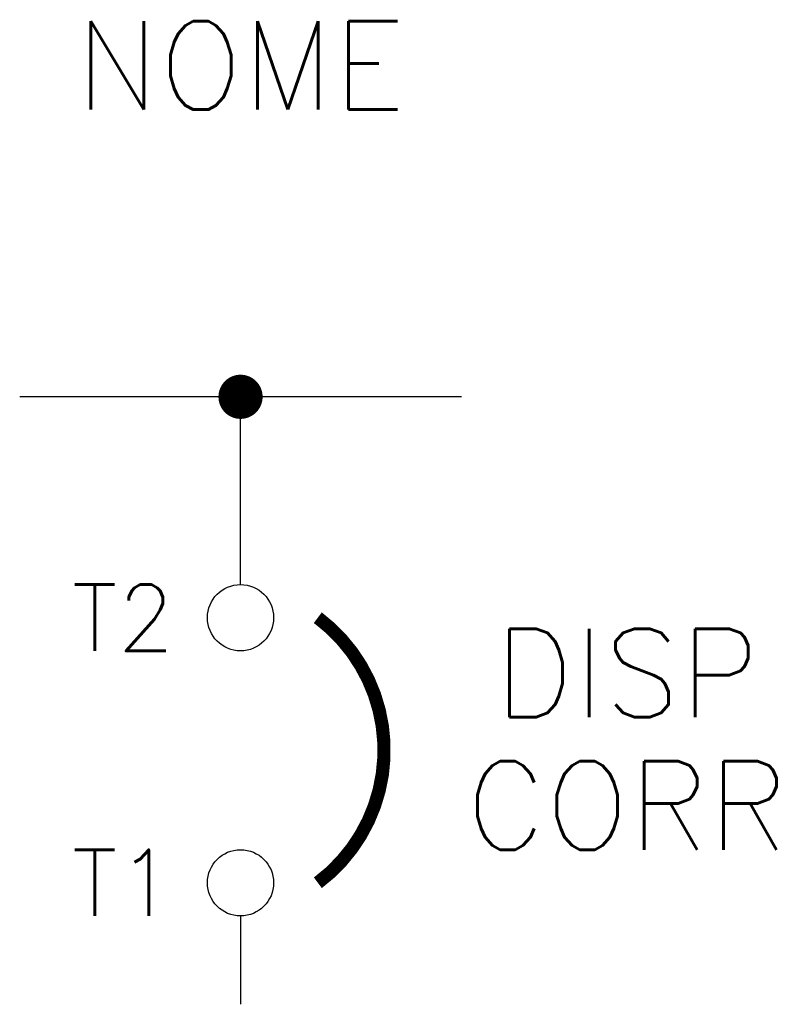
# Model space of a CAD drawing. Header units: millimetres. Extents: x 116.2 to 133.5, y 242.3 to 264.5.
import ezdxf
from ezdxf.enums import TextEntityAlignment as Align

# ---------------------------------------------------------------- set-up
doc = ezdxf.new("R2010")
doc.units = ezdxf.units.MM
doc.header["$LTSCALE"] = 10
doc.styles.add('romans', font='romans.shx')

msp = doc.modelspace()

# ---------------------------------------------------------------- linework, layer by layer
at = {"color": 7}
for p, q in [((126.25, 256), (116.25, 256)), ((121.25, 251.75), (121.25, 256)), ((121.25, 244.25), (121.25, 242.25))]:
    msp.add_line(p, q, dxfattribs=at)
at = {"color": 7, "const_width": 0.5}
msp.add_lwpolyline([(121, 256, 1), (121.5, 256, 1)], format="xyb", close=True, dxfattribs=at)
at = {"color": 5, "const_width": 0.3}
msp.add_lwpolyline([(123, 245, 0.5), (123, 251)], format="xyb", dxfattribs=at)
at = {"color": 7, "linetype": 'Continuous', "ltscale": 0.1}
for centre in [(121.25, 251), (121.25, 245)]:
    msp.add_circle(centre, 0.75, dxfattribs=at)

# ---------------------------------------------------------------- texts
at = {"color": 7, "lineweight": -3, "style": 'romans'}
for tag, text, p in [('NOME', 'NOME', (121.25, 263.5)), ('DISP', '', (130, 249.75)), ('CORR', '', (130, 246.75))]:
    msp.add_attdef(tag, text=text, height=2, dxfattribs=at).set_placement(p, align=Align.MIDDLE_CENTER)
for tag, p in [('T2', (119.75, 251)), ('T1', (119.75, 245))]:
    msp.add_attdef(tag, text='', height=1.5, dxfattribs=at).set_placement(p, align=Align.MIDDLE_RIGHT)

doc.saveas('drawing.dxf')
